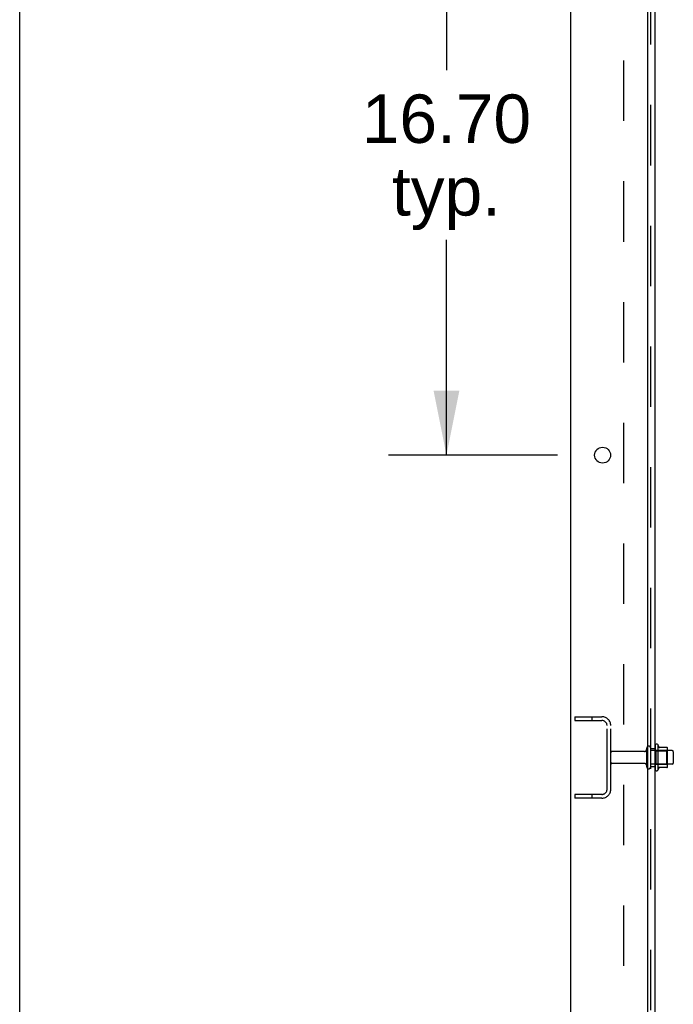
# Model space of a CAD drawing. Header units: inches. Extents: x 0 to 303, y 0 to 196.
# Tile 4 of 100: x 0 to 18, y 94 to 121. Entities that reach past the tile are written whole.
import ezdxf

# ---------------------------------------------------------------- set-up
doc = ezdxf.new("R2010")
doc.units = ezdxf.units.IN
doc.header["$LTSCALE"] = 16.67597
doc.header["$MEASUREMENT"] = 0
doc.linetypes.add('HIDDEN', pattern=[0.2, 0.1, -0.1])
doc.layers.get('0').update_dxf_attribs({"linetype": 'CONTINUOUS'})
for name, color, linetype in [('DEFAULT_2', 8, 'HIDDEN'), ('DIMENSIONS', 7, 'CONTINUOUS'), ('SUBPANEL', 7, 'CONTINUOUS')]:
    doc.layers.add(name, color=color, linetype=linetype)
doc.styles.get("Standard").update_dxf_attribs({"font": 'arial.ttf'})
doc.dimstyles.new('DIMSTYLE_1', dxfattribs={"dimtxt": 1.337645, "dimasz": 1.783526, "dimexe": 0.09, "dimexo": 0.07, "dimgap": 0.0375, "dimtad": 0, "dimtih": 1, "dimtoh": 1, "dimzin": 4, "dimdsep": 46, "dimtxsty": 'Standard', "dimblk": '_FILLED', "dimblk1": '_FILLED', "dimblk2": '_FILLED', "dimcen": 0.09, "dimadec": 3, "dimazin": 1, "dimtfac": 1, "dimtdec": 3, "dimtofl": 0, "dimtmove": 0, "dimatfit": 3, "dimldrblk": '_FILLED', "dimfxl": 0, "dimtolj": 1, "dimtzin": 4, "dimarcsym": 0})

# ---------------------------------------------------------------- blocks, each defined once
blk = doc.blocks.new('_FILLED')
at = {"color": 0, "linetype": 'ByBlock'}
blk.add_solid([(0, 0), (-1, 0.2), (-1, -0.2)], dxfattribs=at)
blk = doc.blocks.new('*D11')
at = {"layer": 'DIMENSIONS', "color": 2, "linetype": 'Continuous'}
for p, q in [((14.853, 125.824), (10.184, 125.824)), ((11.789, 125.824), (11.789, 119.76)), ((11.789, 109.124), (11.789, 115.078)), ((14.853, 109.124), (10.184, 109.124))]:
    blk.add_line(p, q, dxfattribs=at)
at = {"layer": 'DIMENSIONS', "color": 2, "linetype": 'Continuous', "xscale": 1.7835262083, "yscale": 1.7835262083, "zscale": 1.7835262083}
for p, rotation in [((11.789, 125.824), 90), ((11.789, 109.124), 270)]:
    blk.add_blockref('_FILLED', p, dxfattribs=dict(at, rotation=rotation))
at = {"layer": 'DIMENSIONS', "color": 2, "linetype": 'Continuous', "insert": (11.789, 119.091), "char_height": 1.3376, "width": 4.6743, "attachment_point": 2, "line_spacing_factor": 0.9}
blk.add_mtext('16.70\\Ptyp.', dxfattribs=at)

msp = doc.modelspace()

# ---------------------------------------------------------------- linework, layer by layer
at = {"color": 7, "linetype": 'Continuous'}
for p, q in [((0, 0), (0, 196.188)), ((17.626, 101.13), (17.626, 100.418)), ((17.881, 101.051), (17.653, 101.051)), ((17.892, 100.518), (17.892, 101.029)), ((18.026, 100.961), (17.892, 100.961)), ((18.056, 100.931), (18.056, 100.616)), ((17.881, 100.496), (17.653, 100.496)), ((18.026, 100.586), (17.892, 100.586))]:
    msp.add_line(p, q, dxfattribs=at)
at = {"color": 3, "linetype": 'Continuous'}
for p, q in [((15.227, 57.878), (15.227, 143.67)), ((17.352, 59.899), (17.352, 140.274))]:
    msp.add_line(p, q, dxfattribs=at)
msp.add_circle((16.102, 109.124), 0.219, dxfattribs=at)
at = {"color": 7, "linetype": 'Continuous'}
for centre, radius, start, end in [((17.594, 101.108), 0.0384, 34.4497, 180), ((17.025, 100.774), 0.698, 23.9679, 30.6631), ((17.672, 101.061), 0.01, 203.9679, 270), ((17.881, 101.041), 0.01, 5.1938, 90), ((17.75, 101.029), 0.141, 0, 5.2081), ((18.026, 100.931), 0.03, 360, 90), ((17.594, 100.44), 0.0384, 180, 325.5503), ((17.025, 100.774), 0.698, 329.3369, 336.0321), ((17.672, 100.486), 0.01, 90, 156.0321), ((17.881, 100.506), 0.01, 270, 354.8062), ((17.75, 100.518), 0.141, 354.7919, 360), ((18.026, 100.616), 0.03, 270, 0)]:
    msp.add_arc(centre, radius, start, end, dxfattribs=at)
at = {"layer": 'DEFAULT_2', "color": 8, "linetype": 'HIDDEN'}
for p, q in [((15.331, 101.899), (15.331, 101.795)), ((15.331, 101.899), (16.084, 101.899)), ((15.331, 101.795), (16.084, 101.795)), ((15.801, 101.899), (15.801, 101.795)), ((16.227, 99.895), (16.227, 101.652)), ((16.331, 99.895), (16.331, 101.652)), ((17.258, 100.939), (16.361, 100.939)), ((17.321, 100.516), (17.321, 101.031)), ((17.431, 100.516), (17.431, 101.031)), ((17.892, 100.961), (17.431, 100.961)), ((17.556, 101.108), (17.556, 100.44)), ((17.576, 100.957), (17.556, 100.977)), ((17.576, 100.957), (17.576, 100.59)), ((17.576, 100.957), (17.872, 100.957)), ((17.872, 100.957), (17.892, 100.977)), ((17.872, 100.957), (17.872, 100.59)), ((17.258, 100.609), (16.361, 100.609)), ((17.892, 100.586), (17.431, 100.586)), ((17.576, 100.59), (17.556, 100.57)), ((17.576, 100.59), (17.872, 100.59)), ((17.872, 100.59), (17.892, 100.57)), ((15.331, 99.753), (15.331, 99.649)), ((16.084, 99.753), (15.331, 99.753)), ((16.084, 99.649), (15.331, 99.649)), ((15.801, 99.753), (15.801, 99.649))]:
    msp.add_line(p, q, dxfattribs=at)
for centre, radius, start, end in [((16.084, 101.652), 0.246, 0, 90), ((16.084, 101.652), 0.142, 0, 90), ((16.361, 100.909), 0.03, 90, 180), ((17.258, 101.001), 0.0625, 270, 360), ((17.376, 101.031), 0.055, 360, 180), ((16.361, 100.639), 0.03, 180, 270), ((17.258, 100.546), 0.0625, 0, 90), ((17.376, 100.516), 0.055, 180, 0), ((16.084, 99.895), 0.246, 270, 360), ((16.084, 99.895), 0.142, 270, 360)]:
    msp.add_arc(centre, radius, start, end, dxfattribs=at)
at = {"layer": 'SUBPANEL', "color": 3, "linetype": 'Continuous'}
msp.add_line((17.556, 61.93), (17.556, 139.618), dxfattribs=at)
at = {"layer": 'SUBPANEL', "color": 8, "linetype": 'HIDDEN'}
for p, q in [((17.431, 63.77), (17.431, 137.778)), ((16.681, 133.368), (16.681, 68.18)), ((17.431, 101.024), (17.556, 101.024)), ((17.431, 100.524), (17.556, 100.524))]:
    msp.add_line(p, q, dxfattribs=at)

# ---------------------------------------------------------------- dimensions: what is measured, and where the dimension line sits
at = {"layer": 'DIMENSIONS', "color": 2, "linetype": 'Continuous'}
dim = msp.add_linear_dim(base=(11.789, 109.124), p1=(14.923, 125.824), p2=(14.923, 109.124), angle=270, text='<>\\Ptyp.', dimstyle='DIMSTYLE_1', dxfattribs=at)
dim.commit()
dim.dimension.update_dxf_attribs({"geometry": '*D11', "text_midpoint": (11.789, 117.419), "dimtype": 160})

doc.saveas('drawing.dxf')
